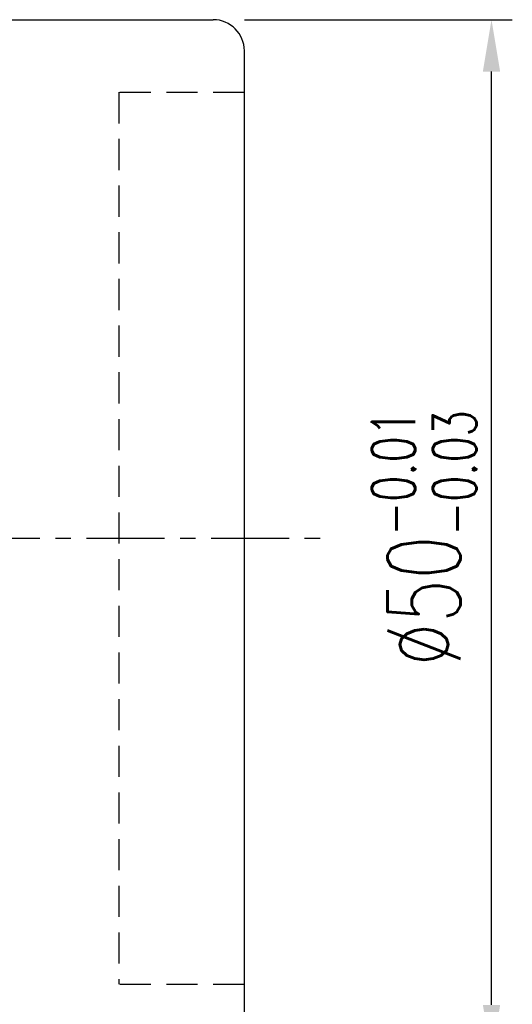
# Model space of a CAD drawing. Extents: x 32 to 245, y 56 to 186.
# Tile 55 of 55: x 222 to 245, y 91 to 138. Entities that reach past the tile are written whole.
import ezdxf

# ---------------------------------------------------------------- set-up
doc = ezdxf.new("R2010")
doc.units = 0
doc.header["$LTSCALE"] = 3
doc.header["$MEASUREMENT"] = 0
doc.linetypes.add('CENTER', pattern=[2, 1.25, -0.25, 0.25, -0.25])
doc.linetypes.add('DASHED', pattern=[0.75, 0.5, -0.25])
doc.layers.get('DEFPOINTS').update_dxf_attribs({"linetype": 'CONTINUOUS'})
for name, color, linetype in [('CL', 1, 'CENTER'), ('DIM', 4, 'CONTINUOUS'), ('HID', 2, 'DASHED'), ('OUT', 3, 'CONTINUOUS')]:
    doc.layers.add(name, color=color, linetype=linetype)
doc.styles.add('DIM-7', font='SIMPLEX.shx', dxfattribs={"width": 0.7, "bigfont": 'chineset.shx'})
doc.dimstyles.get("Standard").update_dxf_attribs({"dimtxt": 0.18, "dimasz": 0.18, "dimexe": 0.18, "dimexo": 0.0625, "dimgap": 0.09, "dimtad": 0, "dimtih": 1, "dimtoh": 1, "dimdec": 4, "dimzin": 0, "dimdsep": 46, "dimtxsty": 'STANDARD', "dimcen": 0.09, "dimadec": 0, "dimazin": 0, "dimtfac": 1, "dimtdec": 4, "dimtofl": 0, "dimtmove": 0, "dimatfit": 0, "dimfxl": 1, "dimtolj": 1, "dimtzin": 0, "dimarcsym": 0})

# ---------------------------------------------------------------- blocks, each defined once
blk = doc.blocks.new('*D8')
at = {"layer": 'DEFPOINTS', "color": 0, "linetype": 'Continuous', "transparency": 16777216}
for p in [(231.027, 138.186), (244.427, 138.186), (231.027, 88.186)]:
    blk.add_point(p, dxfattribs=at)
at = {"layer": 'DIM', "color": 4, "linetype": 'Continuous', "lineweight": -2, "transparency": 16777216}
for p, q in [((232.527, 138.186), (245.427, 138.186)), ((244.427, 90.686), (244.427, 135.686)), ((232.527, 88.186), (245.427, 88.186))]:
    blk.add_line(p, q, dxfattribs=at)
at = {"layer": 'DIM', "color": 4, "linetype": 'Continuous', "transparency": 16777216}
for points in [[(244.011, 135.686), (244.844, 135.686), (244.427, 138.186)], [(244.011, 90.686), (244.844, 90.686), (244.427, 88.186)]]:
    blk.add_solid(points, dxfattribs=at)
at = {"layer": 'DIM', "color": 4, "linetype": 'Continuous', "transparency": 16777216, "insert": (241.177, 113.186), "char_height": 3.5, "attachment_point": 5, "rotation": 90, "style": 'DIM-7'}
blk.add_mtext('\\A1;%%C50{\\H2.100000;\\S-0.01^ -0.03;}', dxfattribs=at)

msp = doc.modelspace()

# ---------------------------------------------------------------- linework, layer by layer
at = {"layer": 'CL', "color": 7}
msp.add_line((170.93, 113.186), (236.267, 113.186), dxfattribs=at)
at = {"layer": 'HID', "color": 7}
for p, q in [((226.478, 134.686), (226.478, 91.686)), ((226.527, 134.686), (232.527, 134.686)), ((226.527, 91.686), (232.527, 91.686))]:
    msp.add_line(p, q, dxfattribs=at)
at = {"layer": 'OUT', "color": 7}
msp.add_line((187.527, 138.186), (231.027, 138.186), dxfattribs=at)
at = {"layer": 'OUT', "color": 7, "linetype": 'Continuous'}
msp.add_line((232.527, 89.686), (232.527, 136.686), dxfattribs=at)
msp.add_arc((231.027, 136.686), 1.5, 0, 90, dxfattribs=at)

# ---------------------------------------------------------------- dimensions: what is measured, and where the dimension line sits
at = {"layer": 'DIM', "color": 7, "linetype": 'Continuous'}
dim = msp.add_linear_dim(base=(244.427, 138.186), p1=(231.027, 88.186), p2=(231.027, 138.186), angle=90, text='%%C<>', dimstyle='STANDARD', override={"dimtxt": 3.5, "dimasz": 2.5, "dimexe": 1, "dimexo": 1.5, "dimgap": 0.8, "dimtad": 1, "dimtih": 0, "dimtoh": 0, "dimdec": 2, "dimzin": 8, "dimtxsty": 'DIM-7', "dimclrd": 4, "dimclre": 4, "dimclrt": 4, "dimazin": 2, "dimtol": 1, "dimlim": 0, "dimtp": -0.01, "dimtm": 0.03, "dimtfac": 0.6, "dimtdec": 2, "dimtix": 1, "dimtofl": 1, "dimatfit": 3, "dimtvp": 0.971429, "dimtzin": 8}, dxfattribs=at)
dim.commit()
dim.dimension.update_dxf_attribs({"geometry": '*D8', "text_midpoint": (241.177, 113.186)})

doc.saveas('drawing.dxf')
